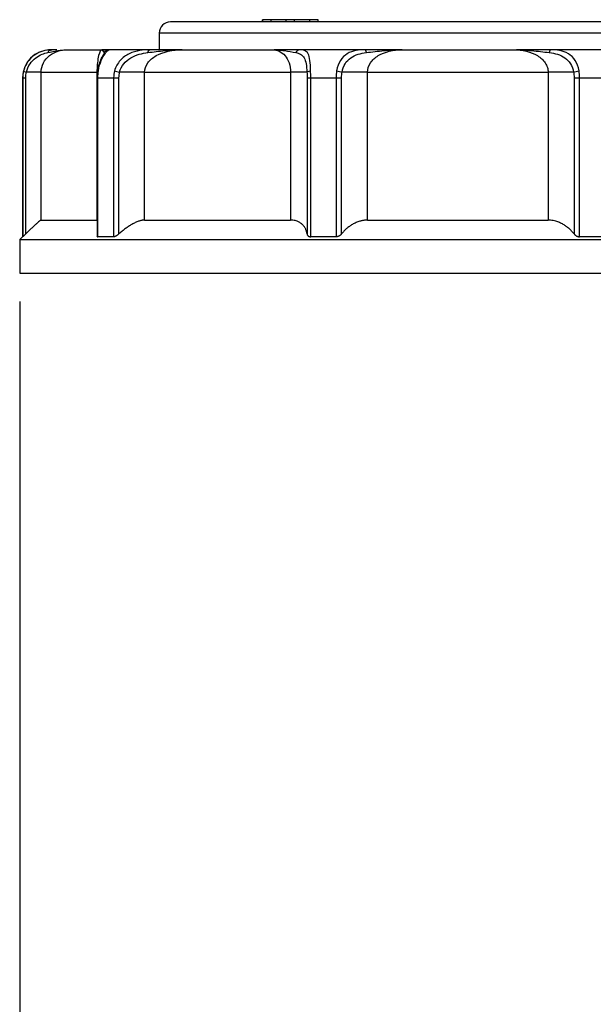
# Model space of a CAD drawing. Header units: inches. Extents: x 0 to 22, y 0 to 17.
# Tile 11 of 20: x 6.9 to 8.9, y 8.7 to 12.2. Entities that reach past the tile are written whole.
import ezdxf

# ---------------------------------------------------------------- set-up
doc = ezdxf.new("R2010")
doc.units = ezdxf.units.IN
doc.header["$LTSCALE"] = 2
doc.header["$MEASUREMENT"] = 0
doc.linetypes.add('SLD-Solid', pattern=[0])
doc.layers.add('DIMENSIONS', color=140, linetype='SLD-Solid', lineweight=25)
doc.styles.add('SLDTEXTSTYLE0', font='GOTHIC.TTF', dxfattribs={"width": 0.913})
doc.dimstyles.new('SLDDIMSTYLE2', dxfattribs={"dimtxt": 0.25, "dimasz": 0.3, "dimexe": 0, "dimexo": 0.0625, "dimgap": 0.0625, "dimtad": 0, "dimtih": 1, "dimtoh": 1, "dimrnd": 1e-09, "dimzin": 12, "dimdsep": 46, "dimtxsty": 'SLDTEXTSTYLE0', "dimsah": 1, "dimcen": 0.09, "dimadec": 0, "dimazin": 3, "dimtfac": 1, "dimtofl": 0, "dimtmove": 0, "dimatfit": 3, "dimfxl": 0, "dimfrac": 2, "dimtolj": 1, "dimtzin": 12, "dimarcsym": 0})

# ---------------------------------------------------------------- blocks, each defined once
blk = doc.blocks.new('_D_5')
at = {"layer": 'DIMENSIONS'}
for p, q in [((6.894, 11.2064), (6.894, 6.6313)), ((9.2661, 8.124), (9.2661, 6.6313)), ((6.894, 6.8813), (7.4614, 6.8813)), ((7.7568, 6.8794), (7.6806, 6.8794)), ((7.6806, 6.8794), (7.6806, 6.4825)), ((8.4033, 6.8794), (8.4795, 6.8794)), ((8.4795, 6.8794), (8.4795, 6.4825)), ((9.2661, 6.8813), (8.6987, 6.8813)), ((7.6806, 6.4825), (7.7568, 6.4825)), ((8.4795, 6.4825), (8.4033, 6.4825))]:
    blk.add_line(p, q, dxfattribs=at)
for points in [[(6.894, 6.8813), (7.194, 6.8213), (7.194, 6.9413)], [(9.2661, 6.8813), (8.9661, 6.9413), (8.9661, 6.8213)]]:
    blk.add_solid(points, dxfattribs=at)
at = {"layer": 'DIMENSIONS', "char_height": 0.25, "attachment_point": 1, "style": 'SLDTEXTSTYLE0'}
for s, insert in [('2.37', (7.7568, 7.2495)), ('60.3', (7.7568, 6.8018))]:
    blk.add_mtext(s, dxfattribs=dict(at, insert=insert))

msp = doc.modelspace()

# ---------------------------------------------------------------- linework, layer by layer
for p, q in [((8.4393, 12.1922), (7.4255, 12.1922)), ((7.7503, 12.2001), (7.7503, 12.1922)), ((7.7508, 12.2001), (7.7503, 12.2001)), ((7.7508, 12.1922), (7.7508, 12.2001)), ((7.7806, 12.2001), (7.7508, 12.2001)), ((7.7806, 12.1922), (7.7806, 12.2001)), ((7.834, 12.2001), (7.7806, 12.2001)), ((7.834, 12.1922), (7.834, 12.2001)), ((7.8635, 12.2001), (7.834, 12.2001)), ((7.9169, 12.2001), (7.8635, 12.2001)), ((7.8635, 12.1922), (7.8635, 12.2001)), ((7.9169, 12.1922), (7.9169, 12.2001)), ((7.9467, 12.2001), (7.9169, 12.2001)), ((7.9467, 12.1922), (7.9467, 12.2001)), ((7.9472, 12.2001), (7.9467, 12.2001)), ((7.9472, 12.1922), (7.9472, 12.2001)), ((9.4531, 12.1922), (8.4393, 12.1922)), ((7.3862, 12.1528), (7.3862, 12.0938)), ((8.4393, 12.1528), (7.3862, 12.1528)), ((9.4925, 12.1528), (8.4393, 12.1528)), ((7.025, 12.0938), (7.0075, 12.0938)), ((7.0626, 12.0938), (7.1838, 12.0938)), ((7.1842, 12.0933), (7.1923, 12.0841)), ((7.1923, 12.0841), (7.1905, 12.0789)), ((7.3527, 12.0938), (7.2092, 12.0938)), ((7.4673, 12.0938), (7.7845, 12.0938)), ((8.113, 12.0938), (7.8807, 12.0938)), ((8.2432, 12.0938), (8.6354, 12.0938)), ((8.9979, 12.0938), (8.7656, 12.0938)), ((6.9698, 12.015), (7.1666, 12.015)), ((6.9698, 11.4934), (6.9698, 12.015)), ((7.1666, 12.015), (7.1666, 11.4934)), ((7.1682, 12.0178), (7.1667, 11.9954)), ((7.3344, 12.015), (7.8495, 12.015)), ((7.3344, 11.4934), (7.3344, 12.015)), ((7.8495, 12.015), (7.8495, 11.4934)), ((8.1209, 11.4934), (8.1209, 12.015)), ((8.1209, 12.015), (8.7577, 12.015)), ((8.7577, 12.015), (8.7577, 11.4934)), ((6.9039, 11.9954), (6.9039, 11.4343)), ((6.9039, 11.9954), (6.9046, 11.9954)), ((6.9046, 11.9954), (6.9046, 11.4343)), ((6.9155, 11.4446), (6.9155, 11.9954)), ((7.1667, 11.9954), (7.1667, 11.4377)), ((7.1701, 11.9954), (7.2253, 11.9954)), ((7.1701, 11.4343), (7.1701, 11.9954)), ((7.2253, 11.9954), (7.2253, 11.4343)), ((7.2442, 11.4446), (7.2442, 11.9954)), ((7.9076, 11.9954), (7.9076, 11.4446)), ((7.9204, 11.9954), (8.0097, 11.9954)), ((7.9204, 11.4343), (7.9204, 11.9954)), ((8.0097, 11.9954), (8.0097, 11.4343)), ((8.0293, 11.4446), (8.0293, 11.9954)), ((8.8493, 11.9954), (8.8493, 11.4446)), ((8.8689, 11.9954), (8.9582, 11.9954)), ((8.8689, 11.4343), (8.8689, 11.9954)), ((6.9698, 11.4934), (7.1666, 11.4934)), ((7.3344, 11.4934), (7.8495, 11.4934)), ((8.1209, 11.4934), (8.7577, 11.4934)), ((6.9039, 11.4343), (6.894, 11.4245)), ((6.894, 11.4245), (6.894, 11.3064)), ((6.894, 11.4245), (8.4393, 11.4245)), ((6.9046, 11.4343), (6.9039, 11.4343)), ((7.2253, 11.4343), (7.1701, 11.4343)), ((8.0097, 11.4343), (7.9204, 11.4343)), ((8.4393, 11.4245), (9.9846, 11.4245)), ((8.9582, 11.4343), (8.8689, 11.4343)), ((6.894, 11.3064), (8.4393, 11.3064)), ((8.4393, 11.3064), (9.9846, 11.3064))]:
    msp.add_line(p, q)
for centre, radius in [((7.4255, 12.1528), 0.0394), ((7.0023, 11.9954), 0.0984)]:
    msp.add_arc(centre, radius, 90, 180)
for points, knots in [([(7.0075, 12.0938), (7.0004, 12.0938), (6.992, 12.0932), (6.9738, 12.0892), (6.964, 12.0858), (6.944, 12.0743), (6.9342, 12.0664), (6.9178, 12.0459), (6.9113, 12.0335), (6.9078, 12.02)], [0, 0, 0, 0, 0.25, 0.25, 0.5, 0.5, 0.75, 0.75, 1, 1, 1, 1]), ([(6.9177, 12.015), (6.92, 12.0259), (6.9246, 12.0361), (6.9362, 12.0533), (6.9434, 12.0603), (6.9581, 12.0713), (6.9656, 12.0752), (6.98, 12.0809), (6.9868, 12.0827), (6.993, 12.0841)], [0, 0, 0, 0, 0.25, 0.25, 0.5, 0.5, 0.75, 0.75, 1, 1, 1, 1]), ([(6.9698, 12.015), (6.9698, 12.0263), (6.9727, 12.0376), (6.9829, 12.0576), (6.9903, 12.0663), (7.0166, 12.0871), (7.0393, 12.0938), (7.0626, 12.0938)], [0, 0, 0, 0, 0.25, 0.25, 0.5, 0.5, 1, 1, 1, 1]), ([(6.993, 12.0841), (7.0051, 12.0868), (7.0225, 12.0905), (7.0396, 12.0926), (7.0511, 12.0936), (7.0568, 12.0938), (7.0626, 12.0938)], [0, 0, 0, 0, 0.5, 0.75, 0.75, 1, 1, 1, 1]), ([(6.993, 12.0841), (6.9945, 12.087), (6.9966, 12.0895), (7.0017, 12.0929), (7.0046, 12.0938), (7.0075, 12.0938)], [0, 0, 0, 0, 0.5, 0.5, 1, 1, 1, 1]), ([(7.1838, 12.0938), (7.1799, 12.0938), (7.1758, 12.087), (7.1708, 12.0664), (7.1693, 12.0576), (7.1677, 12.0426), (7.1673, 12.0373), (7.1667, 12.0263), (7.1666, 12.0207), (7.1666, 12.015)], [0, 0, 0, 0, 0.5, 0.5, 0.75, 0.75, 0.875, 0.875, 1, 1, 1, 1]), ([(7.1719, 12.02), (7.1739, 12.0335), (7.1775, 12.0459), (7.1859, 12.0664), (7.1907, 12.0743), (7.1992, 12.0858), (7.2027, 12.0892), (7.2076, 12.0932), (7.209, 12.0938), (7.2092, 12.0938)], [0, 0, 0, 0, 0.25, 0.25, 0.5, 0.5, 0.75, 0.75, 1, 1, 1, 1]), ([(7.1936, 12.0917), (7.1937, 12.0923), (7.1943, 12.095), (7.1867, 12.0936), (7.1809, 12.0925)], [0, 0, 0, 0, 0.2427226, 1, 1, 1, 1]), ([(7.2092, 12.0938), (7.2056, 12.0938), (7.1995, 12.0938), (7.1894, 12.0938), (7.1852, 12.0938)], [0, 0, 0, 0, 0.586114, 1, 1, 1, 1]), ([(7.2092, 12.0938), (7.2058, 12.0938), (7.2024, 12.0929), (7.1965, 12.0895), (7.194, 12.087), (7.1923, 12.0841)], [0, 0, 0, 0, 0.5, 0.5, 1, 1, 1, 1]), ([(7.3527, 12.0938), (7.3414, 12.0938), (7.3293, 12.0932), (7.3048, 12.0892), (7.2923, 12.0858), (7.2685, 12.0743), (7.2573, 12.0664), (7.2393, 12.0459), (7.2323, 12.0335), (7.2286, 12.02)], [0, 0, 0, 0, 0.25, 0.25, 0.5, 0.5, 0.75, 0.75, 1, 1, 1, 1]), ([(7.2465, 12.015), (7.2492, 12.0259), (7.2543, 12.0361), (7.2679, 12.0533), (7.2765, 12.0603), (7.2953, 12.0713), (7.3053, 12.0752), (7.3257, 12.0809), (7.3361, 12.0827), (7.3462, 12.0841)], [0, 0, 0, 0, 0.25, 0.25, 0.5, 0.5, 0.75, 0.75, 1, 1, 1, 1]), ([(7.3344, 12.015), (7.3344, 12.0263), (7.3384, 12.0376), (7.3528, 12.0576), (7.3633, 12.0663), (7.4008, 12.0871), (7.4334, 12.0938), (7.4673, 12.0938)], [0, 0, 0, 0, 0.25, 0.25, 0.5, 0.5, 1, 1, 1, 1]), ([(7.3462, 12.0841), (7.3658, 12.0868), (7.3959, 12.0905), (7.4265, 12.0926), (7.4469, 12.0936), (7.4571, 12.0938), (7.4673, 12.0938)], [0, 0, 0, 0, 0.5, 0.75, 0.75, 1, 1, 1, 1]), ([(7.3462, 12.0841), (7.3469, 12.087), (7.3478, 12.0895), (7.3501, 12.0929), (7.3514, 12.0938), (7.3527, 12.0938)], [0, 0, 0, 0, 0.5, 0.5, 1, 1, 1, 1]), ([(7.4673, 12.0938), (7.4579, 12.0938), (7.4486, 12.0938), (7.4299, 12.0938), (7.4018, 12.0938), (7.3729, 12.0938), (7.3527, 12.0938)], [0, 0, 0, 0, 0.25, 0.25, 0.5, 1, 1, 1, 1]), ([(7.7845, 12.0938), (7.8016, 12.0938), (7.8178, 12.087), (7.8358, 12.0663), (7.8408, 12.0576), (7.8477, 12.0375), (7.8495, 12.0263), (7.8495, 12.015)], [0, 0, 0, 0, 0.5, 0.5, 0.75, 0.75, 1, 1, 1, 1]), ([(7.7845, 12.0938), (7.7917, 12.0938), (7.7989, 12.0936), (7.8134, 12.0926), (7.8351, 12.0905), (7.8556, 12.0868), (7.8678, 12.0841)], [0, 0, 0, 0, 0.25, 0.25, 0.5, 1, 1, 1, 1]), ([(7.8807, 12.0938), (7.8636, 12.0938), (7.8352, 12.0938), (7.8041, 12.0938), (7.7918, 12.0938)], [0, 0, 0, 0, 0.603537, 1, 1, 1, 1]), ([(7.8807, 12.0938), (7.8781, 12.0938), (7.8755, 12.0929), (7.8711, 12.0895), (7.8692, 12.087), (7.8678, 12.0841)], [0, 0, 0, 0, 0.5, 0.5, 1, 1, 1, 1]), ([(7.8678, 12.0841), (7.8741, 12.0827), (7.8798, 12.0809), (7.8897, 12.0752), (7.8938, 12.0713), (7.9002, 12.0603), (7.9026, 12.0533), (7.9058, 12.0361), (7.9067, 12.0259), (7.9072, 12.015)], [0, 0, 0, 0, 0.25, 0.25, 0.5, 0.5, 0.75, 0.75, 1, 1, 1, 1]), ([(7.9201, 12.02), (7.9198, 12.0335), (7.9192, 12.0459), (7.9164, 12.0664), (7.9143, 12.0743), (7.9081, 12.0858), (7.9039, 12.0892), (7.8936, 12.0932), (7.8875, 12.0938), (7.8807, 12.0938)], [0, 0, 0, 0, 0.25, 0.25, 0.5, 0.5, 0.75, 0.75, 1, 1, 1, 1]), ([(8.113, 12.0938), (8.1018, 12.0938), (8.0905, 12.0932), (8.069, 12.0892), (8.0588, 12.0857), (8.0402, 12.0743), (8.032, 12.0664), (8.0191, 12.0459), (8.0144, 12.0334), (8.0119, 12.02)], [0, 0, 0, 0, 0.25, 0.25, 0.5, 0.5, 0.75, 0.75, 1, 1, 1, 1]), ([(8.031, 12.015), (8.0329, 12.0259), (8.0366, 12.0361), (8.0471, 12.0534), (8.0539, 12.0603), (8.0694, 12.0713), (8.0782, 12.0752), (8.0969, 12.0809), (8.1068, 12.0827), (8.1169, 12.0841)], [0, 0, 0, 0, 0.25, 0.25, 0.5, 0.5, 0.75, 0.75, 1, 1, 1, 1]), ([(8.1169, 12.0841), (8.1165, 12.087), (8.1159, 12.0895), (8.1146, 12.0929), (8.1138, 12.0938), (8.113, 12.0938)], [0, 0, 0, 0, 0.5, 0.5, 1, 1, 1, 1]), ([(8.2432, 12.0938), (8.2323, 12.0938), (8.2215, 12.0938), (8.1996, 12.0938), (8.1668, 12.0938), (8.1343, 12.0938), (8.113, 12.0938)], [0, 0, 0, 0, 0.25, 0.25, 0.5, 1, 1, 1, 1]), ([(8.1169, 12.0841), (8.1366, 12.0868), (8.1679, 12.0905), (8.2002, 12.0926), (8.2217, 12.0936), (8.2325, 12.0938), (8.2432, 12.0938)], [0, 0, 0, 0, 0.5, 0.75, 0.75, 1, 1, 1, 1]), ([(8.1209, 12.015), (8.1209, 12.0263), (8.1246, 12.0376), (8.1377, 12.0576), (8.1473, 12.0663), (8.1816, 12.0871), (8.2117, 12.0938), (8.2432, 12.0938)], [0, 0, 0, 0, 0.25, 0.25, 0.5, 0.5, 1, 1, 1, 1]), ([(8.6354, 12.0938), (8.6669, 12.0938), (8.6972, 12.087), (8.7314, 12.0664), (8.7409, 12.0576), (8.7508, 12.0426), (8.7534, 12.0373), (8.7568, 12.0263), (8.7577, 12.0207), (8.7577, 12.015)], [0, 0, 0, 0, 0.5, 0.5, 0.75, 0.75, 0.875, 0.875, 1, 1, 1, 1]), ([(8.6354, 12.0938), (8.6461, 12.0938), (8.6569, 12.0936), (8.6785, 12.0926), (8.7107, 12.0905), (8.742, 12.0868), (8.7617, 12.0841)], [0, 0, 0, 0, 0.25, 0.25, 0.5, 1, 1, 1, 1]), ([(8.7656, 12.0938), (8.7414, 12.0938), (8.7017, 12.0938), (8.6615, 12.0938), (8.6457, 12.0938)], [0, 0, 0, 0, 0.607717, 1, 1, 1, 1]), ([(8.7656, 12.0938), (8.7648, 12.0938), (8.764, 12.0929), (8.7627, 12.0895), (8.7621, 12.087), (8.7617, 12.0841)], [0, 0, 0, 0, 0.5, 0.5, 1, 1, 1, 1]), ([(8.7617, 12.0841), (8.7718, 12.0827), (8.7817, 12.0809), (8.8004, 12.0752), (8.8092, 12.0713), (8.8247, 12.0603), (8.8315, 12.0534), (8.842, 12.0361), (8.8457, 12.0259), (8.8476, 12.015)], [0, 0, 0, 0, 0.25, 0.25, 0.5, 0.5, 0.75, 0.75, 1, 1, 1, 1]), ([(8.8667, 12.02), (8.8642, 12.0334), (8.8595, 12.0459), (8.8466, 12.0664), (8.8384, 12.0743), (8.8198, 12.0857), (8.8096, 12.0892), (8.7881, 12.0932), (8.7768, 12.0938), (8.7656, 12.0938)], [0, 0, 0, 0, 0.25, 0.25, 0.5, 0.5, 0.75, 0.75, 1, 1, 1, 1]), ([(7.191, 12.0797), (7.1901, 12.0782), (7.1882, 12.0751), (7.1813, 12.0636), (7.1732, 12.0447), (7.1699, 12.0269), (7.1682, 12.0178)], [0, 0, 0, 0, 0.233328, 0.476069, 0.731142, 1, 1, 1, 1]), ([(6.9078, 12.02), (6.9077, 12.0195), (6.9087, 12.0188), (6.9121, 12.017), (6.9147, 12.016), (6.9177, 12.015)], [0, 0, 0, 0, 0.5, 0.5, 1, 1, 1, 1]), ([(6.9698, 12.015), (6.9683, 12.015), (6.9626, 12.015), (6.9445, 12.015), (6.932, 12.015), (6.9177, 12.015)], [0, 0, 0, 0, 0.5, 0.5, 1, 1, 1, 1]), ([(7.1682, 12.0177), (7.1682, 12.0178), (7.1681, 12.0183), (7.1692, 12.0191), (7.171, 12.0197), (7.1719, 12.02)], [0, 0, 0, 0, 0.05433, 0.526999, 1, 1, 1, 1]), ([(7.2286, 12.02), (7.2307, 12.0195), (7.2334, 12.0188), (7.2397, 12.017), (7.2432, 12.016), (7.2465, 12.015)], [0, 0, 0, 0, 0.5, 0.5, 1, 1, 1, 1]), ([(7.3344, 12.015), (7.3236, 12.015), (7.3097, 12.015), (7.2792, 12.015), (7.2626, 12.015), (7.2465, 12.015)], [0, 0, 0, 0, 0.5, 0.5, 1, 1, 1, 1]), ([(7.9072, 12.015), (7.9045, 12.015), (7.8977, 12.015), (7.8776, 12.015), (7.8644, 12.015), (7.8495, 12.015)], [0, 0, 0, 0, 0.5, 0.5, 1, 1, 1, 1]), ([(7.9072, 12.015), (7.9078, 12.016), (7.9093, 12.017), (7.9138, 12.0188), (7.9168, 12.0195), (7.9201, 12.02)], [0, 0, 0, 0, 0.5, 0.5, 1, 1, 1, 1]), ([(8.0119, 12.02), (8.0152, 12.0195), (8.0188, 12.0188), (8.0255, 12.017), (8.0286, 12.016), (8.031, 12.015)], [0, 0, 0, 0, 0.5, 0.5, 1, 1, 1, 1]), ([(8.1209, 12.015), (8.1051, 12.015), (8.0883, 12.015), (8.0571, 12.015), (8.0426, 12.015), (8.031, 12.015)], [0, 0, 0, 0, 0.5, 0.5, 1, 1, 1, 1]), ([(8.8476, 12.015), (8.836, 12.015), (8.8215, 12.015), (8.7903, 12.015), (8.7735, 12.015), (8.7577, 12.015)], [0, 0, 0, 0, 0.5, 0.5, 1, 1, 1, 1]), ([(8.8476, 12.015), (8.8501, 12.016), (8.8531, 12.017), (8.8598, 12.0188), (8.8634, 12.0195), (8.8667, 12.02)], [0, 0, 0, 0, 0.5, 0.5, 1, 1, 1, 1]), ([(6.9046, 11.9954), (6.9047, 11.9954), (6.9058, 11.9954), (6.9096, 11.9954), (6.9124, 11.9954), (6.9155, 11.9954)], [0, 0, 0, 0, 0.5, 0.5, 1, 1, 1, 1]), ([(7.1668, 11.9954), (7.1668, 11.9954), (7.1666, 11.9954), (7.1675, 11.9954), (7.1692, 11.9954), (7.1701, 11.9954)], [0, 0, 0, 0, 0.095829, 0.547914, 1, 1, 1, 1]), ([(7.2253, 11.9954), (7.2275, 11.9954), (7.2304, 11.9954), (7.237, 11.9954), (7.2407, 11.9954), (7.2442, 11.9954)], [0, 0, 0, 0, 0.5, 0.5, 1, 1, 1, 1]), ([(7.9076, 11.9954), (7.9081, 11.9954), (7.9096, 11.9954), (7.9141, 11.9954), (7.9171, 11.9954), (7.9204, 11.9954)], [0, 0, 0, 0, 0.5, 0.5, 1, 1, 1, 1]), ([(8.0097, 11.9954), (8.0131, 11.9954), (8.0168, 11.9954), (8.0236, 11.9954), (8.0268, 11.9954), (8.0293, 11.9954)], [0, 0, 0, 0, 0.5, 0.5, 1, 1, 1, 1]), ([(8.8493, 11.9954), (8.8518, 11.9954), (8.855, 11.9954), (8.8618, 11.9954), (8.8655, 11.9954), (8.8689, 11.9954)], [0, 0, 0, 0, 0.5, 0.5, 1, 1, 1, 1]), ([(6.9698, 11.4934), (6.9697, 11.4934), (6.9693, 11.4933), (6.9686, 11.493), (6.9676, 11.4924), (6.9664, 11.4916), (6.965, 11.4905), (6.9624, 11.4885), (6.9578, 11.4846), (6.9508, 11.4784), (6.943, 11.4712), (6.9347, 11.4632), (6.9255, 11.4544), (6.9189, 11.4479), (6.9155, 11.4446)], [0, 0, 0, 0, 0.040416, 0.080868, 0.121562, 0.162702, 0.204485, 0.2471, 0.370161, 0.500726, 0.618442, 0.739823, 0.866523, 1, 1, 1, 1]), ([(7.3344, 11.4934), (7.3333, 11.4934), (7.3313, 11.4933), (7.328, 11.493), (7.3245, 11.4924), (7.321, 11.4916), (7.3172, 11.4905), (7.3109, 11.4885), (7.3016, 11.4846), (7.2898, 11.4784), (7.2781, 11.4712), (7.2668, 11.4632), (7.2554, 11.4544), (7.248, 11.4479), (7.2442, 11.4446)], [0, 0, 0, 0, 0.0404161, 0.0808676, 0.1215617, 0.1627021, 0.2044854, 0.2470997, 0.3701611, 0.5007256, 0.6184424, 0.7398232, 0.8665225, 1, 1, 1, 1]), ([(7.9076, 11.4446), (7.9073, 11.4463), (7.9066, 11.4496), (7.9053, 11.4544), (7.9037, 11.459), (7.9018, 11.4633), (7.8995, 11.4673), (7.8969, 11.4711), (7.8941, 11.4747), (7.8896, 11.4794), (7.883, 11.4846), (7.8742, 11.489), (7.8657, 11.4917), (7.8579, 11.4931), (7.8523, 11.4933), (7.8495, 11.4934)], [0, 0, 0, 0, 0.067676, 0.133494, 0.197619, 0.260227, 0.321505, 0.381655, 0.440891, 0.499433, 0.62996, 0.753046, 0.837385, 0.91917, 1, 1, 1, 1]), ([(8.1209, 11.4934), (8.1194, 11.4934), (8.1164, 11.4933), (8.1119, 11.493), (8.1073, 11.4924), (8.1027, 11.4916), (8.0981, 11.4905), (8.0905, 11.4885), (8.08, 11.4846), (8.0678, 11.4784), (8.0567, 11.4712), (8.0467, 11.4632), (8.0374, 11.4544), (8.0321, 11.4479), (8.0293, 11.4446)], [0, 0, 0, 0, 0.040416, 0.080868, 0.121562, 0.162702, 0.204485, 0.2471, 0.370161, 0.500726, 0.618442, 0.739823, 0.866523, 1, 1, 1, 1]), ([(8.8493, 11.4446), (8.8479, 11.4463), (8.8452, 11.4496), (8.8409, 11.4544), (8.8363, 11.459), (8.8316, 11.4633), (8.8268, 11.4673), (8.8217, 11.4711), (8.8165, 11.4747), (8.8089, 11.4794), (8.7986, 11.4846), (8.7866, 11.489), (8.776, 11.4917), (8.7667, 11.4931), (8.7607, 11.4933), (8.7577, 11.4934)], [0, 0, 0, 0, 0.067676, 0.133494, 0.197619, 0.260227, 0.321505, 0.381655, 0.440891, 0.499433, 0.62996, 0.753046, 0.837385, 0.91917, 1, 1, 1, 1]), ([(6.9155, 11.4446), (6.9148, 11.4439), (6.9134, 11.4426), (6.9115, 11.4407), (6.9097, 11.439), (6.9081, 11.4375), (6.9067, 11.4361), (6.9056, 11.4351), (6.9048, 11.4345), (6.9047, 11.4344), (6.9046, 11.4343)], [0, 0, 0, 0, 0.133328, 0.260331, 0.382577, 0.501826, 0.631086, 0.754342, 0.878434, 1, 1, 1, 1]), ([(7.1667, 11.4377), (7.1667, 11.4377), (7.1665, 11.4365), (7.1673, 11.4349), (7.1692, 11.4345), (7.1701, 11.4343)], [0, 0, 0, 0, 0.027745, 0.533701, 1, 1, 1, 1]), ([(7.2442, 11.4446), (7.2434, 11.4439), (7.2418, 11.4426), (7.2393, 11.4407), (7.2369, 11.439), (7.2344, 11.4375), (7.2319, 11.4361), (7.2295, 11.4351), (7.2272, 11.4345), (7.2259, 11.4344), (7.2253, 11.4343)], [0, 0, 0, 0, 0.1333282, 0.2603307, 0.3825771, 0.5018257, 0.6310858, 0.7543425, 0.8784339, 1, 1, 1, 1]), ([(7.9076, 11.4446), (7.9077, 11.4439), (7.908, 11.4425), (7.9089, 11.4406), (7.9099, 11.4389), (7.911, 11.4378), (7.9123, 11.4366), (7.9142, 11.4355), (7.9171, 11.4345), (7.9193, 11.4344), (7.9204, 11.4343)], [0, 0, 0, 0, 0.140889, 0.271281, 0.3915, 0.501963, 0.541348, 0.703363, 0.854969, 1, 1, 1, 1]), ([(8.0293, 11.4446), (8.0287, 11.4439), (8.0276, 11.4426), (8.0256, 11.4407), (8.0234, 11.439), (8.021, 11.4375), (8.0184, 11.4361), (8.0155, 11.4351), (8.0126, 11.4345), (8.0107, 11.4344), (8.0097, 11.4343)], [0, 0, 0, 0, 0.1333282, 0.2603307, 0.3825771, 0.5018257, 0.6310858, 0.7543425, 0.8784339, 1, 1, 1, 1]), ([(8.8493, 11.4446), (8.8499, 11.4439), (8.8511, 11.4425), (8.8532, 11.4406), (8.8553, 11.4389), (8.8571, 11.4378), (8.8592, 11.4366), (8.8618, 11.4355), (8.8654, 11.4345), (8.8678, 11.4344), (8.8689, 11.4343)], [0, 0, 0, 0, 0.140889, 0.271281, 0.3915, 0.501963, 0.541348, 0.703363, 0.854969, 1, 1, 1, 1])]:
    msp.add_open_spline(points, degree=3, knots=knots)
for points in [[(6.9078, 12.02), (6.9057, 12.012), (6.9046, 12.0036), (6.9046, 11.9954)], [(6.9155, 11.9954), (6.9155, 12.002), (6.9163, 12.0087), (6.9177, 12.015)], [(7.1701, 11.9954), (7.1701, 12.0036), (7.1707, 12.012), (7.1719, 12.02)], [(7.2286, 12.02), (7.2264, 12.012), (7.2253, 12.0036), (7.2253, 11.9954)], [(7.2442, 11.9954), (7.2442, 12.002), (7.245, 12.0087), (7.2465, 12.015)], [(7.9072, 12.015), (7.9075, 12.0087), (7.9076, 12.002), (7.9076, 11.9954)], [(7.9204, 11.9954), (7.9204, 12.0036), (7.9203, 12.012), (7.9201, 12.02)], [(8.0119, 12.02), (8.0104, 12.012), (8.0097, 12.0036), (8.0097, 11.9954)], [(8.0293, 11.9954), (8.0293, 12.002), (8.0299, 12.0087), (8.031, 12.015)], [(8.8476, 12.015), (8.8488, 12.0087), (8.8493, 12.002), (8.8493, 11.9954)], [(8.8689, 11.9954), (8.8689, 12.0036), (8.8682, 12.012), (8.8667, 12.02)]]:
    msp.add_open_spline(points, degree=3)

# ---------------------------------------------------------------- dimensions: what is measured, and where the dimension line sits
at = {"layer": 'DIMENSIONS'}
dim = msp.add_linear_dim(base=(9.2661, 6.8813), p1=(6.894, 11.3064), p2=(9.2661, 8.224), angle=0, dimstyle='SLDDIMSTYLE2', dxfattribs=at)
dim.commit()
dim.dimension.update_dxf_attribs({"geometry": '_D_5', "text_midpoint": (8.0801, 6.8813), "dimtype": 160})

doc.saveas('drawing.dxf')
